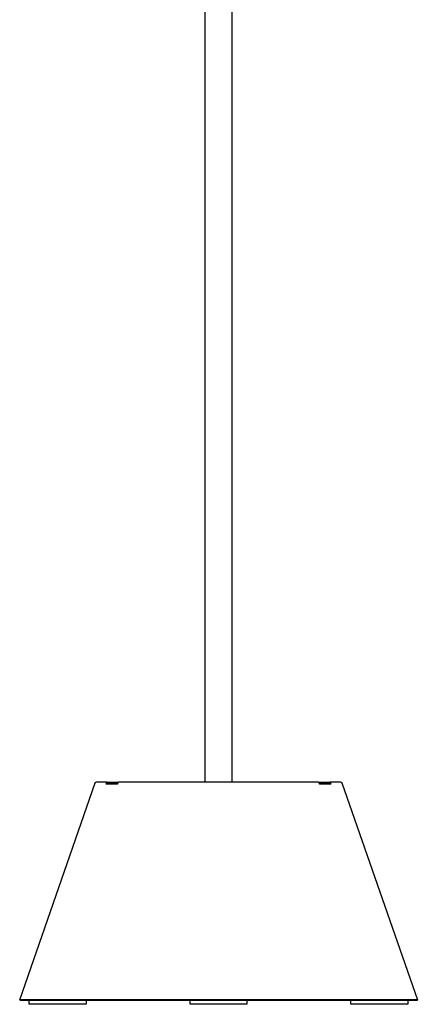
# Model space of a CAD drawing. Header units: millimetres. Extents: x 5000 to 6140, y 0 to 1986.
# Tile 7 of 8: x 5907 to 6117, y 474 to 993. Entities that reach past the tile are written whole.
import ezdxf

# ---------------------------------------------------------------- set-up
doc = ezdxf.new("R2010")
doc.units = ezdxf.units.MM
doc.layers.add('Make2D$Sichtbar$Kurven', color=18, linetype='Continuous', true_color=0x000000)

msp = doc.modelspace()

# ---------------------------------------------------------------- linework, layer by layer
at = {"layer": 'Make2D$Sichtbar$Kurven', "color": 18, "lineweight": -3, "true_color": 0x000000}
for p, q in [((6005.29, 591.12), (6005.29, 1034.12)), ((6019.29, 1034.11), (6019.29, 591.12)), ((5907.38, 476.39), (5947.17, 590.78)), ((5947.17, 590.78), (5947.18, 590.8)), ((5947.18, 590.8), (5947.19, 590.82)), ((5947.19, 590.83), (5947.2, 590.85)), ((5947.19, 590.82), (5947.19, 590.83)), ((5947.2, 590.85), (5947.21, 590.86)), ((5947.21, 590.86), (5947.22, 590.88)), ((5947.22, 590.88), (5947.23, 590.89)), ((5947.23, 590.89), (5947.24, 590.91)), ((5947.24, 590.91), (5947.25, 590.92)), ((5947.25, 590.92), (5947.26, 590.93)), ((5947.26, 590.93), (5947.27, 590.95)), ((5947.27, 590.95), (5947.28, 590.96)), ((5947.28, 590.96), (5947.29, 590.97)), ((5947.29, 590.97), (5947.3, 590.98)), ((5947.3, 590.98), (5947.32, 591)), ((5947.32, 591), (5947.33, 591.01)), ((5947.33, 591.01), (5947.34, 591.02)), ((5947.34, 591.02), (5947.36, 591.03)), ((5947.36, 591.03), (5947.37, 591.04)), ((5947.37, 591.04), (5947.39, 591.05)), ((5947.39, 591.05), (5947.4, 591.05)), ((5947.4, 591.05), (5947.42, 591.06)), ((5947.42, 591.06), (5947.43, 591.07)), ((5947.43, 591.07), (5947.45, 591.08)), ((5947.45, 591.08), (5947.46, 591.08)), ((5947.46, 591.08), (5947.48, 591.09)), ((5947.48, 591.09), (5947.5, 591.1)), ((5947.5, 591.1), (5947.51, 591.1)), ((5947.51, 591.1), (5947.53, 591.11)), ((5947.53, 591.11), (5947.55, 591.11)), ((5947.55, 591.11), (5947.56, 591.11)), ((5947.56, 591.11), (5947.58, 591.11)), ((5947.58, 591.11), (5947.6, 591.12)), ((5953.55, 591.12), (5947.65, 591.12)), ((5952.94, 590.12), (5953.14, 590.78)), ((5958.94, 590.12), (5952.94, 590.12)), ((5953.14, 590.78), (5953.55, 591.12)), ((5953.14, 590.81), (5953.15, 590.83)), ((5953.14, 590.8), (5953.14, 590.81)), ((5953.14, 590.78), (5953.14, 590.8)), ((5953.14, 590.78), (5959.14, 590.78)), ((5953.15, 590.83), (5953.16, 590.84)), ((5953.16, 590.86), (5953.17, 590.87)), ((5953.16, 590.84), (5953.16, 590.86)), ((5953.17, 590.88), (5953.18, 590.9)), ((5953.17, 590.87), (5953.17, 590.88)), ((5953.18, 590.9), (5953.19, 590.91)), ((5953.19, 590.91), (5953.2, 590.92)), ((5953.2, 590.92), (5953.21, 590.94)), ((5953.21, 590.94), (5953.22, 590.95)), ((5953.22, 590.95), (5953.23, 590.96)), ((5953.23, 590.96), (5953.24, 590.97)), ((5953.24, 590.97), (5953.25, 590.98)), ((5953.25, 590.98), (5953.26, 590.99)), ((5953.26, 590.99), (5953.27, 591)), ((5953.27, 591), (5953.28, 591.01)), ((5953.28, 591.01), (5953.29, 591.02)), ((5953.29, 591.02), (5953.3, 591.03)), ((5953.3, 591.03), (5953.32, 591.04)), ((5953.32, 591.04), (5953.33, 591.05)), ((5953.33, 591.05), (5953.34, 591.06)), ((5953.34, 591.06), (5953.36, 591.07)), ((5953.36, 591.07), (5953.37, 591.07)), ((5953.37, 591.07), (5953.38, 591.08)), ((5953.38, 591.08), (5953.4, 591.09)), ((5953.4, 591.09), (5953.41, 591.09)), ((5953.41, 591.09), (5953.43, 591.1)), ((5953.43, 591.1), (5953.44, 591.1)), ((5953.44, 591.1), (5953.46, 591.11)), ((5953.46, 591.11), (5953.47, 591.11)), ((5953.47, 591.11), (5953.49, 591.11)), ((5953.49, 591.11), (5953.5, 591.11)), ((5953.5, 591.11), (5953.52, 591.12)), ((5953.52, 591.12), (5953.53, 591.12)), ((5953.53, 591.12), (5953.55, 591.12)), ((5953.55, 591.12), (5959.55, 591.12)), ((5953.55, 591.12), (5953.55, 591.12)), ((5959.14, 590.78), (5958.94, 590.12)), ((5959.15, 590.81), (5959.14, 590.8)), ((5959.14, 590.8), (5959.14, 590.78)), ((5959.16, 590.84), (5959.15, 590.83)), ((5959.15, 590.83), (5959.15, 590.81)), ((5959.17, 590.87), (5959.16, 590.86)), ((5959.16, 590.86), (5959.16, 590.84)), ((5959.18, 590.9), (5959.17, 590.88)), ((5959.17, 590.88), (5959.17, 590.87)), ((5959.19, 590.91), (5959.18, 590.9)), ((5959.2, 590.92), (5959.19, 590.91)), ((5959.21, 590.94), (5959.2, 590.92)), ((5959.22, 590.95), (5959.21, 590.94)), ((5959.23, 590.96), (5959.22, 590.95)), ((5959.24, 590.97), (5959.23, 590.96)), ((5959.25, 590.98), (5959.24, 590.97)), ((5959.26, 590.99), (5959.25, 590.98)), ((5959.27, 591), (5959.26, 590.99)), ((5959.28, 591.01), (5959.27, 591)), ((5959.29, 591.02), (5959.28, 591.01)), ((5959.3, 591.03), (5959.29, 591.02)), ((5959.32, 591.04), (5959.3, 591.03)), ((5959.33, 591.05), (5959.32, 591.04)), ((5959.34, 591.06), (5959.33, 591.05)), ((5959.36, 591.07), (5959.34, 591.06)), ((5959.37, 591.07), (5959.36, 591.07)), ((5959.38, 591.08), (5959.37, 591.07)), ((5959.4, 591.09), (5959.38, 591.08)), ((5959.41, 591.09), (5959.4, 591.09)), ((5959.43, 591.1), (5959.41, 591.09)), ((5959.44, 591.1), (5959.43, 591.1)), ((5959.46, 591.11), (5959.44, 591.1)), ((5959.47, 591.11), (5959.46, 591.11)), ((5959.49, 591.11), (5959.47, 591.11)), ((5959.5, 591.11), (5959.49, 591.11)), ((5959.52, 591.12), (5959.5, 591.11)), ((5959.53, 591.12), (5959.52, 591.12)), ((5959.55, 591.12), (5959.53, 591.12)), ((6065.03, 591.12), (5959.55, 591.12)), ((5959.55, 591.12), (5959.55, 591.12)), ((6065.03, 591.12), (6071.03, 591.12)), ((6065.05, 591.12), (6065.03, 591.12)), ((6065.06, 591.12), (6065.05, 591.12)), ((6065.08, 591.11), (6065.06, 591.12)), ((6065.09, 591.11), (6065.08, 591.11)), ((6065.11, 591.11), (6065.09, 591.11)), ((6065.12, 591.11), (6065.11, 591.11)), ((6065.14, 591.1), (6065.12, 591.11)), ((6065.15, 591.1), (6065.14, 591.1)), ((6065.17, 591.09), (6065.15, 591.1)), ((6065.18, 591.09), (6065.17, 591.09)), ((6065.2, 591.08), (6065.18, 591.09)), ((6065.21, 591.07), (6065.2, 591.08)), ((6065.22, 591.07), (6065.21, 591.07)), ((6065.24, 591.06), (6065.22, 591.07)), ((6065.25, 591.05), (6065.24, 591.06)), ((6065.26, 591.04), (6065.25, 591.05)), ((6065.28, 591.03), (6065.26, 591.04)), ((6065.29, 591.02), (6065.28, 591.03)), ((6065.3, 591.01), (6065.29, 591.02)), ((6065.31, 591), (6065.3, 591.01)), ((6065.32, 590.99), (6065.31, 591)), ((6065.33, 590.98), (6065.32, 590.99)), ((6065.34, 590.97), (6065.33, 590.98)), ((6065.35, 590.96), (6065.34, 590.97)), ((6065.36, 590.95), (6065.35, 590.96)), ((6065.37, 590.94), (6065.36, 590.95)), ((6065.38, 590.92), (6065.37, 590.94)), ((6065.39, 590.91), (6065.38, 590.92)), ((6065.4, 590.9), (6065.39, 590.91)), ((6065.4, 590.88), (6065.4, 590.9)), ((6065.41, 590.87), (6065.4, 590.88)), ((6065.42, 590.86), (6065.41, 590.87)), ((6065.42, 590.84), (6065.42, 590.86)), ((6065.43, 590.83), (6065.42, 590.84)), ((6065.43, 590.81), (6065.43, 590.83)), ((6065.44, 590.8), (6065.43, 590.81)), ((6065.44, 590.78), (6065.44, 590.8)), ((6065.64, 590.12), (6065.44, 590.78)), ((6065.44, 590.78), (6071.44, 590.78)), ((6071.64, 590.12), (6065.64, 590.12)), ((6076.94, 591.12), (6071.03, 591.12)), ((6071.03, 591.12), (6071.05, 591.12)), ((6071.03, 591.12), (6071.03, 591.12)), ((6071.03, 591.12), (6071.44, 590.78)), ((6071.05, 591.12), (6071.06, 591.12)), ((6071.06, 591.12), (6071.08, 591.11)), ((6071.08, 591.11), (6071.09, 591.11)), ((6071.09, 591.11), (6071.11, 591.11)), ((6071.11, 591.11), (6071.12, 591.11)), ((6071.12, 591.11), (6071.14, 591.1)), ((6071.14, 591.1), (6071.15, 591.1)), ((6071.15, 591.1), (6071.17, 591.09)), ((6071.17, 591.09), (6071.18, 591.09)), ((6071.18, 591.09), (6071.2, 591.08)), ((6071.2, 591.08), (6071.21, 591.07)), ((6071.21, 591.07), (6071.22, 591.07)), ((6071.22, 591.07), (6071.24, 591.06)), ((6071.24, 591.06), (6071.25, 591.05)), ((6071.25, 591.05), (6071.26, 591.04)), ((6071.26, 591.04), (6071.28, 591.03)), ((6071.28, 591.03), (6071.29, 591.02)), ((6071.29, 591.02), (6071.3, 591.02)), ((6071.3, 591.02), (6071.31, 591)), ((6071.31, 591), (6071.32, 590.99)), ((6071.32, 590.99), (6071.33, 590.98)), ((6071.33, 590.98), (6071.34, 590.97)), ((6071.34, 590.97), (6071.35, 590.96)), ((6071.35, 590.96), (6071.36, 590.95)), ((6071.36, 590.95), (6071.37, 590.94)), ((6071.37, 590.94), (6071.38, 590.92)), ((6071.38, 590.92), (6071.39, 590.91)), ((6071.39, 590.91), (6071.4, 590.9)), ((6071.4, 590.9), (6071.4, 590.88)), ((6071.4, 590.88), (6071.41, 590.87)), ((6071.41, 590.87), (6071.42, 590.86)), ((6071.42, 590.86), (6071.42, 590.84)), ((6071.42, 590.84), (6071.43, 590.83)), ((6071.43, 590.83), (6071.43, 590.81)), ((6071.43, 590.81), (6071.44, 590.8)), ((6071.44, 590.8), (6071.44, 590.78)), ((6071.44, 590.78), (6071.64, 590.12)), ((6076.94, 591.12), (6076.95, 591.12)), ((6076.95, 591.12), (6076.97, 591.12)), ((6076.97, 591.12), (6076.99, 591.12)), ((6076.99, 591.12), (6077.01, 591.11)), ((6077.01, 591.11), (6077.02, 591.11)), ((6077.02, 591.11), (6077.04, 591.11)), ((6077.04, 591.11), (6077.06, 591.11)), ((6077.06, 591.11), (6077.07, 591.1)), ((6077.07, 591.1), (6077.09, 591.1)), ((6077.09, 591.1), (6077.11, 591.09)), ((6077.11, 591.09), (6077.12, 591.08)), ((6077.12, 591.08), (6077.14, 591.08)), ((6077.14, 591.08), (6077.15, 591.07)), ((6077.15, 591.07), (6077.17, 591.06)), ((6077.17, 591.06), (6077.18, 591.05)), ((6077.18, 591.05), (6077.2, 591.05)), ((6077.2, 591.05), (6077.21, 591.04)), ((6077.21, 591.04), (6077.23, 591.03)), ((6077.23, 591.03), (6077.24, 591.02)), ((6077.24, 591.02), (6077.25, 591.01)), ((6077.25, 591.01), (6077.27, 591)), ((6077.27, 591), (6077.28, 590.98)), ((6077.28, 590.98), (6077.29, 590.97)), ((6077.29, 590.97), (6077.3, 590.96)), ((6077.3, 590.96), (6077.32, 590.95)), ((6077.32, 590.95), (6077.33, 590.93)), ((6077.33, 590.93), (6077.34, 590.92)), ((6077.34, 590.92), (6077.35, 590.91)), ((6077.35, 590.91), (6077.36, 590.89)), ((6077.36, 590.89), (6077.37, 590.88)), ((6077.37, 590.88), (6077.37, 590.86)), ((6077.37, 590.86), (6077.38, 590.85)), ((6077.38, 590.85), (6077.39, 590.83)), ((6077.39, 590.83), (6077.4, 590.82)), ((6077.4, 590.82), (6077.4, 590.8)), ((6077.4, 590.8), (6077.41, 590.78)), ((6077.41, 590.78), (6117.2, 476.39)), ((5907.57, 476.12), (5907.38, 476.39)), ((6117.2, 476.39), (5907.38, 476.39)), ((6117.01, 476.12), (5907.57, 476.12)), ((5912.38, 474.12), (5912.38, 476.12)), ((5927.38, 474.12), (5912.38, 474.12)), ((5942.38, 474.12), (5927.38, 474.12)), ((5942.38, 476.12), (5942.38, 474.12)), ((5997.29, 474.12), (5997.29, 476.12)), ((6027.29, 474.12), (5997.29, 474.12)), ((6027.29, 476.12), (6027.29, 474.12)), ((6082.2, 474.12), (6082.2, 476.12)), ((6112.2, 474.12), (6082.2, 474.12)), ((6112.2, 476.12), (6112.2, 474.12)), ((6117.2, 476.38), (6117.01, 476.12))]:
    msp.add_line(p, q, dxfattribs=at)

doc.saveas('drawing.dxf')
